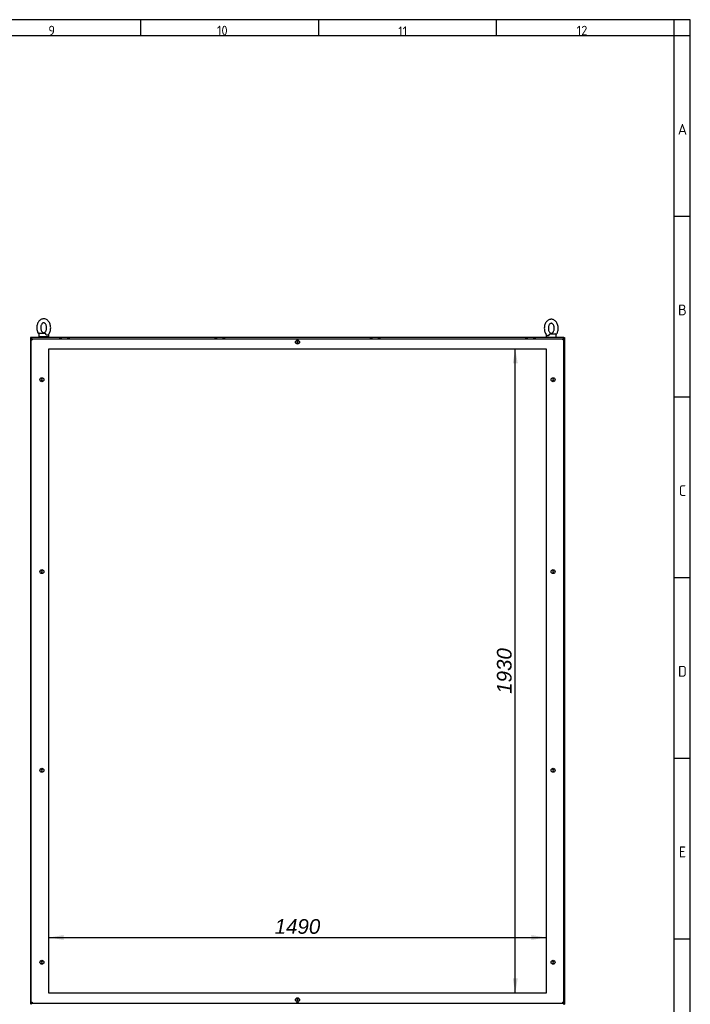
# Paper-space layout 'Layout1' of a CAD drawing. Extents: x 100 to 6593, y 169 to 4601.
# Tile 8 of 8: x 4584 to 6593, y 1652 to 4601. Entities that reach past the tile are written whole.
import ezdxf
from ezdxf.lldxf.tags import DXFTag

# ---------------------------------------------------------------- set-up
doc = ezdxf.new("R2010")
doc.units = 0
doc.header["$LTSCALE"] = 16
doc.layers.get('0').update_dxf_attribs({"linetype": 'CONTINUOUS'})
for name, color, linetype in [('_TRANSLATION', 7, 'CONTINUOUS'), ('AE00100_03', 7, 'CONTINUOUS'), ('AE00219_03', 7, 'CONTINUOUS'), ('AE00715_01', 7, 'CONTINUOUS'), ('DEFAULT', 7, 'CONTINUOUS'), ('DV6__TRANSLATION', 7, 'CONTINUOUS'), ('F0000000_02', 7, 'CONTINUOUS'), ('F0000000_04', 7, 'CONTINUOUS'), ('F0000001_32', 7, 'CONTINUOUS'), ('F0000001_33', 7, 'CONTINUOUS'), ('F0000001_41', 7, 'CONTINUOUS')]:
    doc.layers.add(name, color=color, linetype=linetype)
doc.styles.add('SEACAD_ARIAL', font='arial.ttf')
doc.styles.add('SEACAD_ARIALI', font='ariali.ttf')
tags = doc.linetypes.add('CENTER2', pattern=[28.575, 19.05, -3.175, 3.175, -3.175]).pattern_tags.tags
tags[10:11] = [DXFTag(74, 4), DXFTag(75, 0), DXFTag(340, '0'), DXFTag(46, 0.0), DXFTag(50, 0.0), DXFTag(44, 0.0), DXFTag(45, 0.0)]
tags[8:9] = [DXFTag(74, 4), DXFTag(75, 0), DXFTag(340, '0'), DXFTag(46, 0.0), DXFTag(50, 0.0), DXFTag(44, 0.0), DXFTag(45, 0.0)]
tags[6:7] = [DXFTag(74, 4), DXFTag(75, 0), DXFTag(340, '0'), DXFTag(46, 0.0), DXFTag(50, 0.0), DXFTag(44, 0.0), DXFTag(45, 0.0)]
tags[4:5] = [DXFTag(74, 4), DXFTag(75, 0), DXFTag(340, '0'), DXFTag(46, 0.0), DXFTag(50, 0.0), DXFTag(44, 0.0), DXFTag(45, 0.0)]
doc.dimstyles.new('ISO', dxfattribs={"dimtxt": 16.5, "dimasz": 16.5, "dimexe": 8.25, "dimexo": 8.25, "dimgap": 4.125, "dimtad": 1, "dimdec": 1, "dimtxsty": 'SEACAD_ARIAL', "dimblk1": '_SE_FILLED', "dimblk2": '_SE_FILLED', "dimsah": 1, "dimcen": 8.25, "dimazin": 3, "dimtfac": 0.7, "dimtdec": 3, "dimtmove": 0, "dimatfit": 3})

# ---------------------------------------------------------------- blocks, each defined once
blk = doc.blocks.new('DMBLK493')
at = {"layer": '_TRANSLATION', "linetype": 'CONTINUOUS'}
for points in [[(4715.4, 1859.5), (4671.4, 1852.2), (4715.4, 1844.9)], [(6117.4, 1859.5), (6117.4, 1844.9), (6161.4, 1852.2)]]:
    blk.add_hatch(color=7, dxfattribs=at).paths.add_polyline_path(points)
at = {"layer": '_TRANSLATION', "color": 7, "linetype": 'CONTINUOUS'}
blk.add_line((4671.4, 1852.2), (6161.4, 1852.2), dxfattribs=at)
at = {"layer": '_TRANSLATION', "color": 7, "linetype": 'CONTINUOUS', "style": 'SEACAD_ARIALI'}
blk.add_text('1490', height=44, dxfattribs=at).set_placement((5347.9, 1863.2))
blk = doc.blocks.new('_SE_FILLED')
at = {"color": 0}
blk.add_line((0, 0), (-1, 0), dxfattribs=at)
blk.add_solid([(0, 0), (-1, -0.1665), (-1, 0.1665), (0, 0)], dxfattribs=at)
blk = doc.blocks.new('DMBLK494')
at = {"layer": '_TRANSLATION', "linetype": 'CONTINUOUS'}
for points in [[(6061.6, 3571.6), (6076.3, 3571.6), (6068.9, 3615.6)], [(6061.6, 1729.6), (6068.9, 1685.6), (6076.3, 1729.6)]]:
    blk.add_hatch(color=7, dxfattribs=at).paths.add_polyline_path(points)
at = {"layer": '_TRANSLATION', "color": 7, "linetype": 'CONTINUOUS'}
blk.add_line((6068.9, 1685.6), (6068.9, 3615.6), dxfattribs=at)
at = {"layer": '_TRANSLATION', "color": 7, "linetype": 'CONTINUOUS', "style": 'SEACAD_ARIALI'}
blk.add_text('1930', height=44, rotation=90, dxfattribs=at).set_placement((6057.9, 2582.1))

psp = doc.layouts.get("Layout1")

# ---------------------------------------------------------------- linework, layer by layer
at = {"color": 7, "linetype": 'CONTINUOUS'}
for p, q in [((6593.47, 4601.42), (99.75, 4601.42)), ((4945.81, 4601.42), (4945.81, 4552.95)), ((5478.88, 4601.42), (5478.88, 4552.95)), ((6011.95, 4601.42), (6011.95, 4552.95)), ((6593.47, 175.35), (6593.47, 4601.42)), ((6593.47, 4011.81), (6545.01, 4011.81)), ((6593.47, 3470.67), (6545.01, 3470.67)), ((6593.47, 2929.52), (6545.01, 2929.52)), ((6593.47, 2388.38), (6545.01, 2388.38)), ((6593.47, 1847.24), (6545.01, 1847.24))]:
    psp.add_line(p, q, dxfattribs=at)
at = {"layer": 'AE00100_03', "color": 7, "linetype": 'CONTINUOUS'}
for p, q in [((4703.66, 3646.88), (4709.06, 3646.88)), ((4727.66, 3646.88), (4733.06, 3646.88)), ((5168.66, 3646.88), (5174.06, 3646.88)), ((5192.66, 3646.88), (5198.06, 3646.88)), ((5634.66, 3646.88), (5640.06, 3646.88)), ((5658.66, 3646.88), (5664.06, 3646.88)), ((6099.66, 3646.88), (6105.06, 3646.88)), ((6123.66, 3646.88), (6129.06, 3646.88))]:
    psp.add_line(p, q, dxfattribs=at)
for centre, start, end in [((4703.66, 3645.58), 90, 180), ((4709.06, 3645.58), 0, 90), ((4727.66, 3645.58), 90, 180), ((4733.06, 3645.58), 0, 90), ((5168.66, 3645.58), 90, 180), ((5174.06, 3645.58), 0, 90), ((5192.66, 3645.58), 90, 180), ((5198.06, 3645.58), 0, 90), ((5634.66, 3645.58), 90, 180), ((5640.06, 3645.58), 0, 90), ((5658.66, 3645.58), 90, 180), ((5664.06, 3645.58), 0, 90), ((6099.66, 3645.58), 90, 180), ((6105.06, 3645.58), 0, 90), ((6123.66, 3645.58), 90, 180), ((6129.06, 3645.58), 0, 90)]:
    psp.add_arc(centre, 1.3, start, end, dxfattribs=at)
at = {"layer": 'AE00219_03', "color": 7, "linetype": 'CONTINUOUS'}
for p, q in [((5416.36, 3637.89), (5414.36, 3636.73)), ((5414.36, 3636.73), (5414.36, 3634.42)), ((5414.36, 3634.42), (5416.36, 3633.27)), ((5418.36, 3636.73), (5416.36, 3637.89)), ((5416.36, 3633.27), (5418.36, 3634.42)), ((5418.36, 3634.42), (5418.36, 3636.73)), ((4649.21, 3525.08), (4648.05, 3523.08)), ((4648.05, 3523.08), (4649.21, 3521.08)), ((4651.52, 3525.08), (4649.21, 3525.08)), ((4649.21, 3521.08), (4651.52, 3521.08)), ((4652.67, 3523.08), (4651.52, 3525.08)), ((4651.52, 3521.08), (4652.67, 3523.08)), ((6181.21, 3525.08), (6180.05, 3523.08)), ((6180.05, 3523.08), (6181.21, 3521.08)), ((6183.52, 3525.08), (6181.21, 3525.08)), ((6181.21, 3521.08), (6183.52, 3521.08)), ((6184.67, 3523.08), (6183.52, 3525.08)), ((6183.52, 3521.08), (6184.67, 3523.08)), ((4649.21, 2950.08), (4648.05, 2948.08)), ((4651.52, 2950.08), (4649.21, 2950.08)), ((4652.67, 2948.08), (4651.52, 2950.08)), ((6181.21, 2950.08), (6180.05, 2948.08)), ((6183.52, 2950.08), (6181.21, 2950.08)), ((6184.67, 2948.08), (6183.52, 2950.08)), ((4648.05, 2948.08), (4649.21, 2946.08)), ((4649.21, 2946.08), (4651.52, 2946.08)), ((4651.52, 2946.08), (4652.67, 2948.08)), ((6180.05, 2948.08), (6181.21, 2946.08)), ((6181.21, 2946.08), (6183.52, 2946.08)), ((6183.52, 2946.08), (6184.67, 2948.08)), ((4649.21, 2355.08), (4648.05, 2353.08)), ((4648.05, 2353.08), (4649.21, 2351.08)), ((4651.52, 2355.08), (4649.21, 2355.08)), ((4649.21, 2351.08), (4651.52, 2351.08)), ((4652.67, 2353.08), (4651.52, 2355.08)), ((4651.52, 2351.08), (4652.67, 2353.08)), ((6181.21, 2355.08), (6180.05, 2353.08)), ((6180.05, 2353.08), (6181.21, 2351.08)), ((6183.52, 2355.08), (6181.21, 2355.08)), ((6181.21, 2351.08), (6183.52, 2351.08)), ((6184.67, 2353.08), (6183.52, 2355.08)), ((6183.52, 2351.08), (6184.67, 2353.08)), ((4649.21, 1780.08), (4648.05, 1778.08)), ((4648.05, 1778.08), (4649.21, 1776.08)), ((4651.52, 1780.08), (4649.21, 1780.08)), ((4649.21, 1776.08), (4651.52, 1776.08)), ((4652.67, 1778.08), (4651.52, 1780.08)), ((4651.52, 1776.08), (4652.67, 1778.08)), ((6181.21, 1780.08), (6180.05, 1778.08)), ((6180.05, 1778.08), (6181.21, 1776.08)), ((6183.52, 1780.08), (6181.21, 1780.08)), ((6181.21, 1776.08), (6183.52, 1776.08)), ((6184.67, 1778.08), (6183.52, 1780.08)), ((6183.52, 1776.08), (6184.67, 1778.08)), ((5416.36, 1667.89), (5414.36, 1666.73)), ((5414.36, 1666.73), (5414.36, 1664.42)), ((5414.36, 1664.42), (5416.36, 1663.27)), ((5418.36, 1666.73), (5416.36, 1667.89)), ((5416.36, 1663.27), (5418.36, 1664.42)), ((5418.36, 1664.42), (5418.36, 1666.73))]:
    psp.add_line(p, q, dxfattribs=at)
for centre in [(5416.36, 3635.58), (4650.36, 3523.08), (6182.36, 3523.08), (4650.36, 2948.08), (6182.36, 2948.08), (4650.36, 2353.08), (6182.36, 2353.08), (4650.36, 1778.08), (6182.36, 1778.08), (5416.36, 1665.58)]:
    psp.add_circle(centre, 6, dxfattribs=at)
at = {"layer": 'AE00715_01', "color": 7, "linetype": 'CONTINUOUS'}
for p, q in [((4640.86, 3659.08), (4640.86, 3652.08)), ((4643.86, 3662.08), (4659.16, 3662.08)), ((4670.86, 3652.08), (4670.86, 3659.08)), ((6161.86, 3657.58), (6161.86, 3650.58)), ((6173.56, 3660.58), (6188.86, 3660.58)), ((6191.86, 3650.58), (6191.86, 3657.58)), ((4640.86, 3652.08), (4670.86, 3652.08)), ((6166.88, 3650.58), (6186.84, 3650.58))]:
    psp.add_line(p, q, dxfattribs=at)
for centre, start, end in [((4643.86, 3659.08), 90, 180), ((6188.86, 3657.58), 0, 90)]:
    psp.add_arc(centre, 3, start, end, dxfattribs=at)
for points, knots in [([(4655.86, 3705.58), (4654.82, 3705.53), (4652.58, 3705.4), (4648.77, 3704.2), (4644.95, 3701.87), (4641.56, 3698.59), (4638.76, 3694.46), (4636.64, 3689.62), (4635.32, 3684.27), (4634.86, 3678.65), (4635.3, 3673.01), (4636.62, 3667.55), (4638.58, 3663.15), (4640.18, 3660.56), (4640.88, 3659.62)], [0, 0, 0, 0, 0.05116135, 0.12885595, 0.20674939, 0.28635821, 0.36824392, 0.45192395, 0.53653404, 0.62144462, 0.70662719, 0.79223222, 0.8784264, 0.93700411, 0.93700411, 0.93700411, 0.93700411]), ([(4655.86, 3693.58), (4656.15, 3693.57), (4656.92, 3693.52), (4658.42, 3692.99), (4660.41, 3691.44), (4662.3, 3688.9), (4663.78, 3685.48), (4664.65, 3681.55), (4664.8, 3677.38), (4664.23, 3673.31), (4663.02, 3669.68), (4661.31, 3666.77), (4659.36, 3664.78), (4657.45, 3663.74), (4655.72, 3663.47), (4653.97, 3663.84), (4652, 3665.09), (4650.09, 3667.23), (4648.45, 3670.26), (4647.33, 3674.03), (4646.9, 3678.14), (4647.18, 3682.29), (4648.16, 3686.13), (4649.7, 3689.35), (4651.59, 3691.71), (4653.54, 3693.11), (4654.94, 3693.54), (4655.64, 3693.57), (4655.86, 3693.58)], [0, 0, 0, 0, 0.0192578, 0.0613936, 0.0999019, 0.1411339, 0.1813047, 0.2213574, 0.261507, 0.3016395, 0.3414584, 0.3808285, 0.4200397, 0.4598563, 0.5026446, 0.5483634, 0.5875799, 0.6253104, 0.6656134, 0.7056795, 0.7457901, 0.7859551, 0.825929, 0.8654712, 0.9046653, 0.9440713, 0.9852609, 1, 1, 1, 1]), ([(4668.28, 3656.98), (4668.96, 3657.59), (4670.64, 3659.13), (4673.01, 3662.82), (4675.12, 3667.62), (4676.42, 3672.99), (4676.86, 3678.61), (4676.41, 3684.26), (4675.07, 3689.69), (4672.86, 3694.68), (4669.84, 3699), (4666.1, 3702.42), (4661.88, 3704.69), (4658.25, 3705.51), (4656.38, 3705.57), (4655.86, 3705.58)], [0, 0, 0, 0, 0.0427565, 0.1246846, 0.2083922, 0.2930158, 0.3779339, 0.4631261, 0.5487436, 0.6349529, 0.7217297, 0.8082351, 0.8929886, 0.9747707, 1, 1, 1, 1]), ([(6176.86, 3704.08), (6175.82, 3704.03), (6173.58, 3703.9), (6169.77, 3702.7), (6165.95, 3700.37), (6162.56, 3697.09), (6159.76, 3692.96), (6157.64, 3688.12), (6156.32, 3682.77), (6155.86, 3677.15), (6156.3, 3671.51), (6157.62, 3666.05), (6159.82, 3661.11), (6162.21, 3657.43), (6163.89, 3655.98), (6164.45, 3655.49)], [0, 0, 0, 0, 0.0511549, 0.1288398, 0.2067235, 0.2863223, 0.3681977, 0.4518673, 0.5364668, 0.6213667, 0.7065386, 0.7921329, 0.8783162, 0.965074, 1, 1, 1, 1]), ([(6176.86, 3692.08), (6177.15, 3692.07), (6177.92, 3692.02), (6179.42, 3691.49), (6181.41, 3689.94), (6183.3, 3687.4), (6184.78, 3683.98), (6185.65, 3680.05), (6185.8, 3675.88), (6185.23, 3671.81), (6184.02, 3668.18), (6182.31, 3665.27), (6180.36, 3663.28), (6178.45, 3662.24), (6176.72, 3661.97), (6174.97, 3662.34), (6173, 3663.59), (6171.09, 3665.73), (6169.45, 3668.76), (6168.33, 3672.53), (6167.9, 3676.64), (6168.18, 3680.79), (6169.16, 3684.63), (6170.7, 3687.85), (6172.59, 3690.21), (6174.54, 3691.61), (6175.94, 3692.04), (6176.64, 3692.07), (6176.86, 3692.08)], [0, 0, 0, 0, 0.0192578, 0.0613936, 0.0999019, 0.1411339, 0.1813047, 0.2213574, 0.261507, 0.3016395, 0.3414584, 0.3808285, 0.4200397, 0.4598563, 0.5026446, 0.5483634, 0.5875799, 0.6253104, 0.6656134, 0.7056795, 0.7457901, 0.7859551, 0.825929, 0.8654712, 0.9046653, 0.9440713, 0.9852609, 1, 1, 1, 1]), ([(6191.35, 3657.54), (6192.29, 3658.64), (6194.07, 3661.46), (6196.12, 3666.12), (6197.42, 3671.49), (6197.86, 3677.11), (6197.41, 3682.76), (6196.07, 3688.19), (6193.86, 3693.18), (6190.84, 3697.5), (6187.1, 3700.92), (6182.88, 3703.19), (6179.25, 3704.01), (6177.38, 3704.07), (6176.86, 3704.08)], [0.05000435, 0.05000435, 0.05000435, 0.05000435, 0.12481056, 0.20850619, 0.29311759, 0.3780234, 0.46320341, 0.54880854, 0.63500549, 0.72176978, 0.80826274, 0.89300399, 0.97477429, 1, 1, 1, 1]), ([(4659.16, 3662.08), (4659.3, 3662.08), (4659.43, 3662.06), (4659.69, 3661.98), (4659.82, 3661.92), (4660.08, 3661.76), (4660.21, 3661.66), (4660.47, 3661.43), (4660.6, 3661.3), (4660.86, 3661.01), (4660.99, 3660.86), (4661.24, 3660.53), (4661.37, 3660.36), (4661.74, 3659.83), (4661.97, 3659.46), (4662.17, 3659.08)], [0, 0, 0, 0, 0.125, 0.125, 0.25, 0.25, 0.375, 0.375, 0.5, 0.5, 0.625, 0.625, 0.75, 0.75, 1, 1, 1, 1]), ([(4668.37, 3656.88), (4668.24, 3656.76), (4668.11, 3656.66), (4667.83, 3656.47), (4667.68, 3656.39), (4667.36, 3656.26), (4667.19, 3656.21), (4666.84, 3656.15), (4666.66, 3656.13), (4666.29, 3656.13), (4666.09, 3656.14), (4665.7, 3656.21), (4665.5, 3656.26), (4665.11, 3656.39), (4664.91, 3656.47), (4664.51, 3656.66), (4664.32, 3656.77), (4663.73, 3657.16), (4663.37, 3657.47), (4662.87, 3658.02), (4662.71, 3658.22), (4662.42, 3658.63), (4662.29, 3658.85), (4662.17, 3659.08)], [0.25327422, 0.25327422, 0.25327422, 0.25327422, 0.3125, 0.3125, 0.375, 0.375, 0.4375, 0.4375, 0.5, 0.5, 0.5625, 0.5625, 0.625, 0.625, 0.6875, 0.6875, 0.75, 0.75, 0.875, 0.875, 0.9375, 0.9375, 1, 1, 1, 1]), ([(6170.56, 3657.58), (6170.32, 3657.13), (6170.03, 3656.71), (6169.36, 3655.97), (6168.99, 3655.66), (6168.41, 3655.28), (6168.22, 3655.16), (6167.82, 3654.97), (6167.62, 3654.89), (6167.22, 3654.76), (6167.03, 3654.71), (6166.63, 3654.65), (6166.44, 3654.63), (6166.07, 3654.63), (6165.89, 3654.64), (6165.54, 3654.71), (6165.37, 3654.76), (6165.05, 3654.89), (6164.9, 3654.97), (6164.61, 3655.16), (6164.48, 3655.27), (6164.35, 3655.39)], [0, 0, 0, 0, 0.125, 0.125, 0.25, 0.25, 0.3125, 0.3125, 0.375, 0.375, 0.4375, 0.4375, 0.5, 0.5, 0.5625, 0.5625, 0.625, 0.625, 0.6875, 0.6875, 0.74860862, 0.74860862, 0.74860862, 0.74860862]), ([(6170.56, 3657.58), (6170.76, 3657.96), (6170.98, 3658.32), (6171.35, 3658.86), (6171.48, 3659.03), (6171.73, 3659.35), (6171.86, 3659.51), (6172.12, 3659.8), (6172.25, 3659.93), (6172.51, 3660.15), (6172.65, 3660.25), (6172.91, 3660.41), (6173.03, 3660.48), (6173.3, 3660.56), (6173.43, 3660.58), (6173.56, 3660.58)], [0, 0, 0, 0, 0.25, 0.25, 0.375, 0.375, 0.5, 0.5, 0.625, 0.625, 0.75, 0.75, 0.875, 0.875, 1, 1, 1, 1])]:
    psp.add_open_spline(points, degree=3, knots=knots, dxfattribs=at)
at = {"layer": 'DEFAULT', "color": 7, "linetype": 'CONTINUOUS'}
for p, q in [((6545.01, 175.35), (6545.01, 4601.42)), ((6593.47, 4552.95), (99.75, 4552.95))]:
    psp.add_line(p, q, dxfattribs=at)
at = {"layer": 'DV6__TRANSLATION', "color": 7, "linetype": 'CENTER2'}
for p, q in [((4671.36, 1685.58), (4671.36, 3615.58)), ((4671.36, 3615.58), (6161.36, 3615.58)), ((6161.36, 3615.58), (6161.36, 1685.58)), ((6161.36, 1685.58), (4671.36, 1685.58))]:
    psp.add_line(p, q, dxfattribs=at)
at = {"layer": 'F0000000_02', "color": 7, "linetype": 'CONTINUOUS'}
for p, q in [((4648.36, 3650.58), (4648.36, 3652.08)), ((4663.36, 3652.08), (4663.36, 3650.58))]:
    psp.add_line(p, q, dxfattribs=at)
at = {"layer": 'F0000000_04', "color": 7, "linetype": 'CONTINUOUS'}
for p, q in [((4617.86, 3649.08), (4616.36, 3649.08)), ((4616.36, 3649.08), (4616.36, 1652.08)), ((4617.86, 3649.08), (4619.16, 3647.78)), ((4619.16, 3647.78), (4621.36, 3645.58)), ((6213.56, 3647.78), (6211.36, 3645.58)), ((6214.86, 3649.08), (6213.56, 3647.78)), ((6214.86, 3649.08), (6216.36, 3649.08)), ((6216.36, 3649.08), (6216.36, 1652.08)), ((4617.86, 1652.08), (4619.16, 1653.38)), ((4619.16, 1653.38), (4621.36, 1655.58)), ((6213.56, 1653.38), (6211.36, 1655.58)), ((6214.86, 1652.08), (6213.56, 1653.38)), ((6214.86, 1652.08), (6216.36, 1652.08))]:
    psp.add_line(p, q, dxfattribs=at)
at = {"layer": 'F0000001_32', "color": 7, "linetype": 'CONTINUOUS'}
for p, q in [((4619.16, 1653.38), (4617.86, 1652.08)), ((4621.36, 1655.58), (4619.16, 1653.38)), ((6211.36, 1655.58), (6213.56, 1653.38)), ((6213.56, 1653.38), (6214.86, 1652.08))]:
    psp.add_line(p, q, dxfattribs=at)
at = {"layer": 'F0000001_33', "color": 7, "linetype": 'CONTINUOUS'}
for p, q in [((4617.86, 3650.58), (6166.88, 3650.58)), ((4617.86, 3650.58), (4617.86, 3649.08)), ((4619.16, 3647.78), (4617.86, 3649.08)), ((4621.36, 3645.58), (4619.16, 3647.78)), ((6186.84, 3650.58), (6214.86, 3650.58)), ((6211.36, 3645.58), (6213.56, 3647.78)), ((6213.56, 3647.78), (6214.86, 3649.08)), ((6214.86, 3650.58), (6214.86, 3649.08))]:
    psp.add_line(p, q, dxfattribs=at)
at = {"layer": 'F0000001_41', "color": 7, "linetype": 'CONTINUOUS'}
for p, q in [((4618.36, 1658.38), (4618.36, 3642.78)), ((4618.36, 3642.78), (4621.16, 3642.78)), ((4621.18, 3645.58), (4621.16, 3645.58)), ((4621.18, 3645.58), (6211.54, 3645.58)), ((6211.54, 3645.58), (6211.56, 3645.58)), ((6214.36, 3642.78), (6211.56, 3642.78)), ((6214.36, 1658.38), (6214.36, 3642.78)), ((4618.36, 1658.38), (4621.16, 1658.38)), ((4621.18, 1655.58), (4621.16, 1655.58)), ((4621.18, 1655.58), (6211.54, 1655.58)), ((6211.54, 1655.58), (6211.56, 1655.58)), ((6214.36, 1658.38), (6211.56, 1658.38))]:
    psp.add_line(p, q, dxfattribs=at)
for centre, radius, start, end in [((4621.16, 3642.78), 2.8, 90, 180), ((4795.16, 3642.94), 174, 179.12972, 180.05178), ((5416.36, 3635.58), 8.37, 59.3255, 120.6745), ((6057.49, 3643.08), 154.07, 359.8886, 0.9299), ((6211.56, 3642.78), 2.8, 0, 90), ((4621.16, 1658.38), 2.8, 180, 270), ((4775.23, 1658.08), 154.07, 179.8886, 180.9299), ((5416.36, 1665.58), 8.37, 239.3255, 300.6745), ((6057.49, 1658.08), 154.07, 359.0701, 0.1114), ((6211.56, 1658.38), 2.8, 270, 0)]:
    psp.add_arc(centre, radius, start, end, dxfattribs=at)

# ---------------------------------------------------------------- texts
at = {"attachment_point": 8}
for s, insert, char_height, width in [('{\\fSolid Edge ANSI|b0||i0||c0|p34;\\C7;\\H28.268688;\\W1.;9}', (4679.76, 4554.95), 28.2687, 31.8024), ('{\\fSolid Edge ANSI|b0||i0||c0|p34;\\C7;\\H28.268688;\\W1.;10}', (5191, 4554.95), 28.2687, 179.1775), ('{\\fSolid Edge ANSI|b0||i0||c0|p34;\\C7;\\H28.268688;\\W1.;11}', (5731.49, 4552.98), 28.2687, 161.4567), ('{\\fSolid Edge ANSI|b0||i0||c0|p34;\\C7;\\H28.268688;\\W1.;12}', (6269.02, 4554.95), 28.2687, 141.7668), ('{\\fSolid Edge ANSI|b0||i0||c0|p34;\\C7;\\H32.307072;\\W1.;A}', (6569.79, 4256.97), 32.3071, 36.3456), ('{\\fSolid Edge ANSI|b0||i0||c0|p34;\\C7;\\H32.307072;\\W1.;B}', (6569.85, 3715.83), 32.3071, 40.384), ('{\\fSolid Edge ANSI|b0||i0||c0|p34;\\C7;\\H32.307072;\\W1.;C}', (6569.82, 3174.68), 32.3071, 38.3648), ('{\\fSolid Edge ANSI|b0||i0||c0|p34;\\C7;\\H32.307072;\\W1.;D}', (6569.85, 2633.54), 32.3071, 40.384), ('{\\fSolid Edge ANSI|b0||i0||c0|p34;\\C7;\\H32.307072;\\W1.;E}', (6569.82, 2092.4), 32.3071, 38.3648)]:
    psp.add_mtext(s, dxfattribs=dict(at, insert=insert, char_height=char_height, width=width))

# ---------------------------------------------------------------- dimensions: what is measured, and where the dimension line sits
at = {"layer": '_TRANSLATION', "color": 7, "linetype": 'CONTINUOUS'}
for base, p1, p2, angle, picture, middle in [((6068.93, 1685.58), (6161.36, 1685.58), (6161.36, 3615.58), 90, 'DMBLK494', (6068.93, 2650.58)), ((4671.36, 1852.2), (4671.36, 1685.58), (6161.36, 1685.58), 360, 'DMBLK493', (5416.36, 1852.2))]:
    dim = psp.add_linear_dim(base=base, p1=p1, p2=p2, angle=angle, text='\\A1;<>', dimstyle='ISO', override={"dimtxt": 44, "dimasz": 44, "dimexe": 22, "dimexo": 22, "dimgap": 11, "dimcen": 22}, dxfattribs=at)
    dim.commit()
    dim.dimension.update_dxf_attribs({"geometry": picture, "text_midpoint": middle, "dimtype": 161})

doc.saveas('drawing.dxf')
